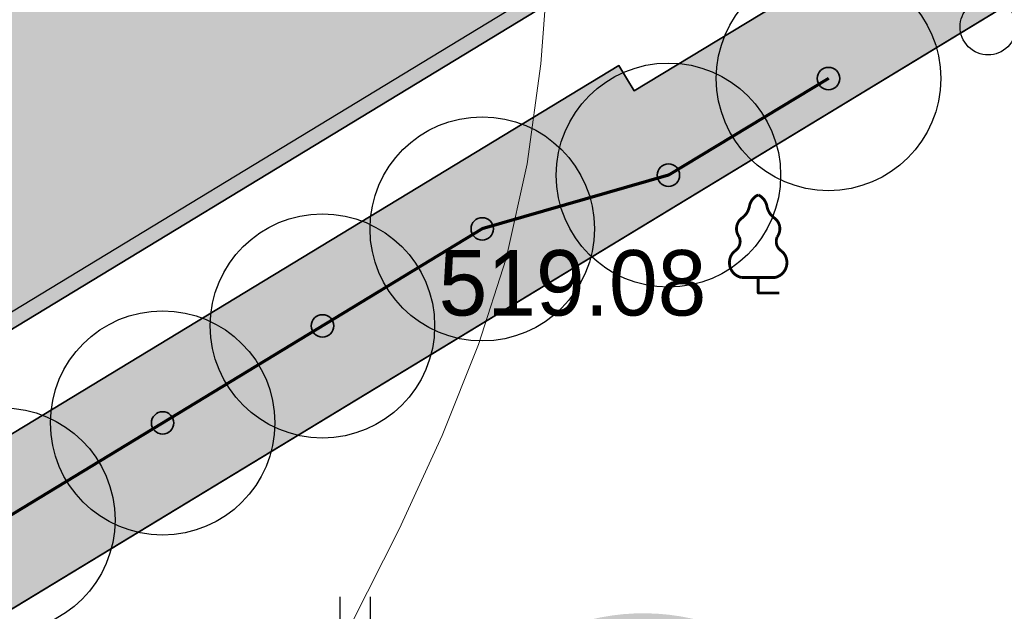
# Model space of a CAD drawing. Header units: millimetres. Extents: x -76021 to 1074922, y 19208 to 400534.
# Tile 39 of 108: x 164074 to 177236, y 199033 to 206950. Entities that reach past the tile are written whole.
import ezdxf

# ---------------------------------------------------------------- set-up
doc = ezdxf.new("R2010")
doc.units = ezdxf.units.MM
for name, color, linetype in [('(004) Точки рельефа', 7, 'Continuous'), ('(022) Возд. Линии', 7, 'Continuous'), ('(031) Горизонтали', 42, 'Continuous'), ('(036) Растительность', 7, 'Continuous'), ('(038) Деревья', 7, 'Continuous')]:
    doc.layers.add(name, color=color, linetype=linetype)
doc.layers.add('В3', color=5, linetype='производственный водопровод', lineweight=50)
doc.styles.add('D-431', font='txt')
doc.styles.get("Standard").update_dxf_attribs({"font": 'arial.ttf'})
doc.linetypes.add('производственный водопровод', pattern='A,5,-0.5,["В3",Standard,S=0.7,R=0,X=0,Y=-0.35],-2', length=7.5)

# ---------------------------------------------------------------- blocks, each defined once
blk = doc.blocks.new('A$C2cdd6916')
h = blk.add_hatch(color=1)
h.dxf.hatch_style = 1
h.paths.add_polyline_path([(16401.23765453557, -4652.59326917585), (12042.87668835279, -7301.11921551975), (10692.64777453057, -5079.209703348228), (11718.14447245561, -4456.027127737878), (9225.414170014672, -354.0403360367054), (9994.536693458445, 113.3465956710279), (7294.078865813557, 4557.165620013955), (6524.956342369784, 4089.778688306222), (4032.226039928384, 8191.765480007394), (3006.729342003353, 7568.582904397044), (1656.500428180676, 9790.492416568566), (26610.25341102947, 24954.60175641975), (28168.20985005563, 22390.86001160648), (31159.24188567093, 24208.47585713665), (35090.31256105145, 26597.34239697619), (27092.80284071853, 39757.8833536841), (26750.97060807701, 39550.15582848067), (23865.78187938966, 40254.20554253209), (20705.81327177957, 41025.30761030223), (19934.71120400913, 37865.33900269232), (16774.7425963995, 38636.44107046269), (16003.64052862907, 35476.47246285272), (12843.67192101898, 36247.57453062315), (12072.56985324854, 33087.60592301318), (8912.601245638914, 33858.7079907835), (8141.499177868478, 30698.73938317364), (4981.530570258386, 31469.84145094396), (4210.42850248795, 28309.87284333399), (1050.459894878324, 29080.97491110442), (279.3578271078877, 25921.00630349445), (-2880.610780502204, 26692.10837126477), (-3651.71284827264, 23532.13976365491), (-4355.762562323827, 20646.95103496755), (-16319.89070478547, 13376.48765284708), (-19205.07943347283, 14080.53736689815), (-22365.04804108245, 14851.6394346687), (-23136.15010885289, 11691.67082705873), (-26296.11871646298, 12462.77289482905), (-27067.22078423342, 9302.804287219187), (-30227.18939184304, 10073.90635498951), (-30998.29145961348, 6913.937747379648), (-34158.26006722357, 7685.039815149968), (-34929.36213499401, 4525.071207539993), (-38089.33074260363, 5296.17327531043), (-38860.43281037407, 2136.204667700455), (-42020.40141798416, 2907.306735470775), (-42791.5034857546, -252.6618721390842), (-45951.47209336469, 518.4401956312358), (-46722.57416113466, -2641.528411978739), (-47426.62387518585, -5526.717140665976), (-47768.45610782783, -5734.444665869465), (-39770.94638749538, -18894.98562257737), (-32848.84367649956, -14688.50323720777), (-34406.80011552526, -12124.76149239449), (-9453.047132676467, 3039.347847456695), (-8102.818218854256, 817.4383352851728), (-9128.314916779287, 194.2557596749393), (-6635.584614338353, -3907.731032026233), (-7404.707137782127, -4375.117963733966), (-4704.249310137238, -8818.93698807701), (-3935.126786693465, -8351.550056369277), (-1442.396484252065, -12453.53684807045), (-416.8997863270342, -11830.3542724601), (933.3291274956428, -14052.2637846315), (-3425.031838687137, -16700.7897309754), (-1867.075399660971, -19264.53147578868), (-17591.35810118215, -28819.99763514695), (-15929.53789955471, -31554.65549628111), (-15758.62178323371, -31450.79173367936), (-14927.71168242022, -32818.12066424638), (-15440.46003138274, -33129.71195205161), (-13674.77606715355, -36035.28592950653), (-13162.02771819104, -35723.69464170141), (-12331.11761737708, -37091.02357226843), (-12502.03373369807, -37194.88733487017), (-12294.30620849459, -37536.71956751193), (-10840.21353207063, -39929.54519600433), (952.998494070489, -32762.9455764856), (1160.726019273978, -33104.77780912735), (5091.79669465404, -30715.91126928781), (5507.251745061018, -31399.57573457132), (10207.44494388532, -28543.32226302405), (9791.989893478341, -27859.65779774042), (12013.89940564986, -26509.4288839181), (12844.80950646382, -27876.75781448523), (18826.87357769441, -24241.52612342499), (17995.96347688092, -22874.19719285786), (20217.87298905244, -21523.96827903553), (20633.32803945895, -22207.63274431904), (25333.52123828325, -19351.37927277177), (24918.06618787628, -18667.71480748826), (28849.1368632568, -16278.8482676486), (28641.40933805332, -15937.01603500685), (40434.62136419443, -8770.416415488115), (38772.80116256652, -6035.758554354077), (38601.885046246, -6139.622316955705), (37770.97494543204, -4772.293386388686), (38283.72329439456, -4460.70209858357), (36518.03933016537, -1555.128121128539), (36005.29098120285, -1866.719408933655), (35174.3808803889, -499.3904783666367), (35345.29699670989, -395.5267157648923), (35137.5694715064, -53.69448312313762), (33683.47679508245, 2339.131145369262), (17959.19409356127, -7216.335013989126)])
h = blk.add_hatch()
h.set_pattern_fill('ANSI32', color=1, scale=60, angle=31.28656990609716)
h.set_pattern_definition([(76.28656990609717, (-422045.4139063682, -371330.9128626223), (-555.2085801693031, 135.4831447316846), []), (76.28656990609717, (-421815.1832319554, -371191.004323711), (-555.2085801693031, 135.4831447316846), [])])
edge = h.paths.add_edge_path()
edge.add_line((12558.27843827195, 1671.303034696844), (13156.4848453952, 2034.826203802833))
edge.add_line((13156.48484539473, 2034.826203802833), (12076.30171433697, 3812.353813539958))
edge.add_arc((12013.98345677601, 3914.903483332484), 120, 121.28656990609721, 301.28656990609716, ccw=False)
edge.add_line((11951.66519921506, 4017.45315312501), (10456.02701775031, 6478.64522814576))
edge.add_line((10456.02701775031, 6478.64522814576), (9857.820610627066, 6115.122059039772))
edge.add_line((9857.820610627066, 6115.122059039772), (7572.817833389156, 9875.27661809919))
edge.add_line((7572.817833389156, 9875.27661809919), (28168.20985005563, 22390.86001160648))
edge.add_line((28168.20985005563, 22390.86001160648), (26610.25341102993, 24954.60175641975))
edge.add_line((26610.25341102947, 24954.60175641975), (1656.500428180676, 9790.492416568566))
edge.add_line((1656.500428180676, 9790.492416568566), (3006.729342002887, 7568.582904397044))
edge.add_line((3006.729342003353, 7568.582904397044), (4032.22603992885, 8191.765480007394))
edge.add_line((4032.226039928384, 8191.765480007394), (6524.956342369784, 4089.778688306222))
edge.add_line((6524.956342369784, 4089.778688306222), (7294.078865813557, 4557.165620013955))
edge.add_line((7294.078865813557, 4557.165620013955), (9994.536693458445, 113.3465956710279))
edge.add_line((9994.536693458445, 113.3465956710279), (9225.414170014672, -354.0403360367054))
edge.add_line((9225.414170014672, -354.0403360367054), (11718.14447245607, -4456.027127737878))
edge.add_line((11718.14447245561, -4456.027127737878), (10692.64777453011, -5079.209703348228))
edge.add_line((10692.64777453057, -5079.209703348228), (12042.87668835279, -7301.11921551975))
edge.add_line((12042.87668835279, -7301.11921551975), (16401.2376545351, -4652.59326917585))
edge.add_line((16401.23765453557, -4652.59326917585), (12558.27843827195, 1671.303034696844))
edge = h.paths.add_edge_path()
edge.add_line((-3935.126786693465, -8351.550056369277), (-4704.249310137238, -8818.93698807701))
edge.add_line((-4704.249310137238, -8818.93698807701), (-7404.707137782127, -4375.117963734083))
edge.add_line((-7404.707137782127, -4375.117963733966), (-6635.584614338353, -3907.731032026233))
edge.add_line((-6635.584614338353, -3907.731032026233), (-9128.314916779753, 194.2557596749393))
edge.add_line((-9128.314916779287, 194.2557596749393), (-8102.81821885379, 817.4383352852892))
edge.add_line((-8102.818218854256, 817.4383352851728), (-9453.047132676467, 3039.347847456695))
edge.add_line((-9453.047132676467, 3039.347847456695), (-34406.80011552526, -12124.76149239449))
edge.add_line((-34406.80011552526, -12124.76149239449), (-32848.84367649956, -14688.50323720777))
edge.add_line((-32848.84367649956, -14688.50323720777), (-12253.45165983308, -2172.919843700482))
edge.add_line((-12253.45165983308, -2172.919843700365), (-9968.44888259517, -5933.074402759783))
edge.add_line((-9968.44888259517, -5933.074402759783), (-10566.65528971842, -6296.597571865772))
edge.add_line((-10566.65528971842, -6296.597571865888), (-9071.017108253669, -8757.789646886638))
edge.add_arc((-9008.698850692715, -8860.339316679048), 120, -58.71343009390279, 121.28656990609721, ccw=False)
edge.add_line((-8946.380593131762, -8962.888986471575), (-7866.197462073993, -10740.4165962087))
edge.add_line((-7866.197462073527, -10740.41659620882), (-7267.991054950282, -10376.89342710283))
edge.add_line((-7267.991054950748, -10376.89342710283), (-3425.031838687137, -16700.78973097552))
edge.add_line((-3425.031838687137, -16700.7897309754), (933.3291274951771, -14052.2637846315))
edge.add_line((933.3291274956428, -14052.2637846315), (-416.8997863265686, -11830.35427245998))
edge.add_line((-416.8997863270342, -11830.3542724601), (-1442.396484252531, -12453.53684807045))
edge.add_line((-1442.396484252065, -12453.53684807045), (-3935.126786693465, -8351.550056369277))
h.paths.add_polyline_path([(41974.21412434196, 4100.856020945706), (35137.5694715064, -53.69448312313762), (35345.29699670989, -395.5267157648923), (35174.3808803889, -499.3904783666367), (36005.29098120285, -1866.719408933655), (36518.03933016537, -1555.128121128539), (38283.72329439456, -4460.70209858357), (37770.97494543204, -4772.293386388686), (38601.885046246, -6139.622316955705), (38772.80116256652, -6035.758554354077), (38980.52868777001, -6377.590786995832), (45817.17334060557, -2223.040282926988)])
h.paths.add_polyline_path([(-15440.46003138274, -33129.71195205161), (-14927.71168242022, -32818.12066424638), (-15758.62178323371, -31450.79173367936), (-15929.53789955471, -31554.65549628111), (-16137.2654247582, -31212.82326363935), (-22973.91007759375, -35367.37376770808), (-19130.95086132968, -41691.27007158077), (-12294.30620849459, -37536.71956751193), (-12502.03373369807, -37194.88733487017), (-12331.11761737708, -37091.02357226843), (-13162.02771819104, -35723.69464170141), (-13674.77606715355, -36035.28592950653)])
h.paths.add_polyline_path([(22981.42408176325, -31078.1707762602), (16999.36001053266, -34713.40246732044), (12844.80950646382, -27876.75781448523), (18826.87357769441, -24241.52612342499)])
h.paths.add_polyline_path([(31886.28822388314, 23012.0630428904), (28895.25618826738, 21194.44719736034), (28168.20985005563, 22390.86001160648), (31159.24188567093, 24208.47585713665)])
h.paths.add_polyline_path([(-35112.82937390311, -17702.53189698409), (-32121.79733828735, -15884.91605145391), (-32848.84367649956, -14688.50323720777), (-35839.87571211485, -16506.11908273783)])
for points in [[(-15440.46003138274, -33129.71195205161), (-13674.77606715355, -36035.28592950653), (-13162.02771819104, -35723.69464170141), (-12331.11761737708, -37091.02357226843), (-12502.03373369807, -37194.88733487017), (-10840.21353207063, -39929.54519600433), (952.998494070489, -32762.9455764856)], [(-15440.46003138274, -33129.71195205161), (-13674.77606715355, -36035.28592950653), (-13162.02771819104, -35723.69464170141), (-12331.11761737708, -37091.02357226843), (-12502.03373369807, -37194.88733487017), (-12294.30620849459, -37536.71956751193), (-10840.21353207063, -39929.54519600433), (952.998494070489, -32762.9455764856)]]:
    blk.add_lwpolyline(points)
at = {"color": 2, "lineweight": 30}
blk.add_lwpolyline([(-15165.68015246, -33196.76430577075), (-13607.7237134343, -35760.50605058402), (-13094.97536447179, -35448.91476277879), (-12056.33773845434, -37158.07592598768), (-12227.25385477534, -37261.93968858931), (-10773.16117835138, -39654.76531708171), (1020.050847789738, -32488.16569756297)], dxfattribs=at)
blk = doc.blocks.new('d')
at = {"layer": '(038) Деревья'}
blk.add_ellipse((0, 0), major_axis=(0.2651650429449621, 0.2651650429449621), ratio=0.9999999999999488, start_param=5.497787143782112, end_param=11.7809724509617, dxfattribs=at)
blk = doc.blocks.new('I04010')
for p, q in [((-0.4122729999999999, 0.0071460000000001), (-0.4122729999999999, 1.207145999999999)), ((0.3877269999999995, 1.207145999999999), (0.3877269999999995, 0.0071460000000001))]:
    blk.add_line(p, q)
blk = doc.blocks.new('karagach-flat-78')
at = {"layer": '(038) Деревья', "const_width": 0.03750000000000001}
for points in [[(0, 1.3125, 0.2460341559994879), (-0.1171049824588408, 1.159285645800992, 0.4890786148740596)], [(0, 1.3125, -0.2460341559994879), (0.1171049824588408, 1.159285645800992, -0.4890786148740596)], [(-0.207997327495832, 1.009319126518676, 0.1815668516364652), (-0.1171049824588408, 1.159285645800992, 0.3030035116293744)], [(0.207997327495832, 1.009319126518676, -0.1815668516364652), (0.1171049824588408, 1.159285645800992, -0.3030035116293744)], [(-0.207997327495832, 1.009319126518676, 0.4308529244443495), (-0.2554195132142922, 0.7527973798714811, 0.5482763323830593)], [(0.207997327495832, 1.009319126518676, -0.4308529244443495), (0.2554195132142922, 0.7527973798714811, -0.5482763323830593)], [(-0.314697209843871, 0.5594194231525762, 0.3836029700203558), (-0.2554195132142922, 0.7527973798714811, 0.3529123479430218)], [(0.314697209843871, 0.5594194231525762, -0.3836029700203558), (0.2554195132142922, 0.7527973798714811, -0.3529123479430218)], [(-0.314697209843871, 0.5594194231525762, 0.6269492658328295), (-0.218374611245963, 0.2061839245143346, 0.7024651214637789)], [(0.314697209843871, 0.5594194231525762, -0.6269492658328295), (0.218374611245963, 0.2061839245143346, -0.7024651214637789)]]:
    blk.add_lwpolyline(points, format="xyb", dxfattribs=at)
for points in [[(0, 0.2061839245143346), (-0.218374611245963, 0.2061839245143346)], [(0, 0), (0, 0.2061839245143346)], [(0, 0.2061839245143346), (0.218374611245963, 0.2061839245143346)], [(0, 0), (0.28125, 0)]]:
    blk.add_lwpolyline(points, dxfattribs=at)
at = {"layer": '(038) Деревья'}
blk.add_lwpolyline([(0, 0), (0, 0.2061839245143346)], dxfattribs=at)
blk = doc.blocks.new('A$C05d28b1e')
at = {"layer": '(004) Точки рельефа', "color": 7, "linetype": 'ByBlock', "lineweight": -2}
blk.add_point((-100802, -1433), dxfattribs=at)
at = {"layer": '(031) Горизонтали', "color": 42, "linetype": 'Continuous', "lineweight": 0, "ltscale": 600}
blk.add_lwpolyline([(-110598.4960594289, -12264.05209252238), (-110160.9887640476, -11924.7977528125), (-109839.4796234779, -11572.70215383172), (-109393.9494671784, -10994.22368234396), (-108850.8772660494, -10221.90069711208), (-108236.7419909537, -9288.27155688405), (-107578.0226127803, -8225.874620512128), (-106901.1981024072, -7067.248246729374), (-106232.7474307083, -5844.930794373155), (-105599.1495685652, -4591.460622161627), (-105026.8834868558, -3339.376088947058), (-104542.4281564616, -2121.215553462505), (-104172.2625482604, -969.5173745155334), (-103891.5941644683, 297.2602971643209), (-103708.0371962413, 1631.963846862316), (-103605.4223208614, 2991.29798412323)], dxfattribs=at)
at = {"layer": '(022) Возд. Линии', "xscale": 1000, "yscale": 1000, "zscale": 1000}
blk.add_blockref('karagach-flat-78', (-100802, -1433), dxfattribs=at)
at = {"layer": '(036) Растительность', "linetype": 'Continuous', "xscale": 500, "yscale": 500, "zscale": 500}
blk.add_blockref('I04010', (-106184.4429587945, -6103.171876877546), dxfattribs=at)
at = {"layer": '(038) Деревья', "linetype": 'Continuous', "xscale": 1000, "yscale": 1000, "zscale": 1000}
blk.add_blockref('d', (-97728.40505796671, 2127.606172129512), dxfattribs=at)
at = {"layer": '(004) Точки рельефа', "linetype": 'ByBlock', "insert": (-105073.7988099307, -1303.136206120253), "char_height": 875, "attachment_point": 4, "style": 'D-431'}
blk.add_mtext('519.08', dxfattribs=at)
blk = doc.blocks.new('фонтан разбрызгиватель')
h = blk.add_hatch(color=256)
h.dxf.hatch_style = 1
h.set_gradient(color1=(0, 0, 255), color2=(0, 0, 255), tint=1)
h.paths.add_polyline_path([(150, 3.552713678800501e-15, 1), (-150, 0, 1)])
at = {"lineweight": 35}
blk.add_circle((0, 0), 150, dxfattribs=at)

msp = doc.modelspace()

# ---------------------------------------------------------------- block references
at = {"color": 5, "lineweight": 50}
msp.add_blockref('A$C05d28b1e', (274748.0189126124, 204725.4916361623), dxfattribs=at)

# ---------------------------------------------------------------- next in the draw order: hatches: boundary and pattern name
at = {"true_color": 0xbdffbd, "transparency": 33554687}
h = msp.add_hatch(color=254, dxfattribs=at)
h.dxf.hatch_style = 1
h.paths.add_polyline_path([(214820.8800540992, 216948.7253162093), (217126.1156239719, 218322.0207615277), (215603.6625730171, 220877.6346598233), (209171.3314113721, 217045.7091063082), (215496.6642266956, 206427.9048698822), (221928.9953883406, 210259.8304233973), (220406.5423373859, 212815.4443216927), (218101.3067675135, 211442.1488763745)], flags=16)
h.paths.add_polyline_path([(224023.6489053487, 225893.6638374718), (217321.8775845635, 221901.2249949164), (218844.3306355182, 219345.6110966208), (221149.5662053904, 220718.9065419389), (224429.9929188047, 215212.3301021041), (222124.7573489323, 213839.0346567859), (223647.210399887, 211283.4207584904), (230348.9817206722, 215275.8596010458)], flags=16)
h.paths.add_polyline_path([(198145.9180665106, 256389.507595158), (196714.6222119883, 258810.6963092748), (195945.5755586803, 258343.3554829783), (195452.2226863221, 259155.207035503), (180753.4366827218, 250222.9234517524), (181792.0743087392, 248513.7622885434), (184954.0224606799, 250435.2418966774), (185778.5186348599, 249078.4675946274)], flags=17)
h.paths.add_polyline_path([(112361.9479704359, 220188.4503307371), (111031.9257359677, 219380.2110810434), (111784.9358170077, 218141.0728544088), (110930.4036978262, 217621.7834914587), (111501.6587876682, 216681.7376184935), (112356.2343066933, 217201.0533550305), (113109.2443877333, 215961.9151283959), (114308.0171651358, 216690.3955891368)], flags=17)
h.paths.add_polyline_path([(105307.4471395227, 232868.8987692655), (103501.6980646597, 231771.5657776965), (104254.7081456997, 230532.427551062), (103400.2809094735, 230013.2019242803), (108385.7459097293, 221809.2211079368), (109240.2780289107, 222328.510470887), (109993.2881099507, 221089.3722442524), (111388.9133730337, 221937.4777016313)], flags=17)
h.paths.add_polyline_path([(156979.3206527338, 232925.0673546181), (156752.8632677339, 233297.7210673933), (159914.8114196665, 235219.2006755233), (158876.1737936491, 236928.3618387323), (144177.3877900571, 227996.0782549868), (144670.7406624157, 227184.2267024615), (143901.6940091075, 226716.8858761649), (144568.74273966, 225588.5022138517)], flags=17)
h.paths.add_polyline_path([(142502.740888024, 224367.1765615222), (141850.5488729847, 225470.4285141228), (141081.5022196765, 225003.087687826), (140588.1493473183, 225814.9392403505), (140331.7751728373, 225659.143596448), (141058.82151105, 224462.7307822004), (136016.7960795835, 221398.7497854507), (135886.9663763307, 221612.3949308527), (132969.5134724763, 219839.4922793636), (133454.8570661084, 219018.4821243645)], flags=17)
edge = h.paths.add_edge_path(flags=17)
edge.add_line((209900.1426716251, 266779.7772694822), (204300.5454405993, 276526.4190539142))
edge.add_line((204300.5454405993, 276526.4190539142), (202947.913577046, 275704.4401920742))
edge.add_line((202947.913577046, 275704.4401920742), (208270.9314103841, 266944.9892306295))
edge.add_line((208270.9314103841, 266944.9892306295), (204339.8607350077, 264556.1226907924))
edge.add_line((204339.8607350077, 264556.1226907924), (205066.9070732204, 263359.7098765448))
edge.add_line((205066.9070732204, 263359.7098765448), (200024.8816417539, 260295.7288797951))
edge.add_line((200024.8816417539, 260295.7288797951), (199297.8353035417, 261492.1416940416))
edge.add_line((199297.8353035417, 261492.1416940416), (199041.4611290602, 261336.3460501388))
edge.add_line((199041.4611290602, 261336.3460501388), (199534.8140014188, 260524.4944976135))
edge.add_line((199534.8140014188, 260524.4944976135), (198765.7673481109, 260057.1536713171))
edge.add_line((198765.7673481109, 260057.1536713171), (200211.9199181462, 257610.8332474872))
edge.add_line((200211.9199181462, 257610.8332474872), (208825.5364367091, 262702.8087484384))
edge.add_arc((207298.8793712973, 265285.3110629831), 2999.999999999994, 300.5896344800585, 389.8780372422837)
edge = h.paths.add_edge_path(flags=17)
edge.add_line((103051.5675112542, 200547.2891192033), (115708.5556294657, 208238.79553633))
edge.add_arc((114150.5991936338, 210802.5372830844), 3000.000000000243, 301.2865698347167, 389.0884551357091)
edge.add_line((116772.209793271, 212261.0152101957), (115281.051762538, 214941.3682182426))
edge.add_line((115281.051762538, 214941.3682182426), (114147.8820137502, 214252.7539651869))
edge.add_line((114147.8820137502, 214252.7539651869), (114900.8920947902, 213013.6157385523))
edge.add_line((114900.8920947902, 213013.6157385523), (114046.3165757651, 212494.3000020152))
edge.add_line((114046.3165757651, 212494.3000020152), (114409.7896270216, 211896.176067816))
edge.add_line((114409.7896270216, 211896.176067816), (101761.8205277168, 204210.1503833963))
edge.add_line((101761.8205277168, 204210.1503833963), (101398.4063783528, 204808.1773898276))
edge.add_line((101398.4063783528, 204808.1773898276), (100543.8077135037, 204288.847587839))
edge.add_line((100543.8077135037, 204288.847587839), (99790.79763168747, 205527.985815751))
edge.add_line((99790.79763168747, 205527.985815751), (97397.99005966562, 204073.9041161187))
edge.add_line((97397.99005966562, 204073.9041161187), (98929.8693286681, 201553.0744301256))
edge.add_arc((101493.6110754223, 203111.0308659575), 3000.000000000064, 211.2865698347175, 301.2865698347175)
h.paths.add_polyline_path([(97999.14992540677, 208476.2852043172), (98853.7485902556, 208995.6150063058), (98282.49350041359, 209935.660879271), (97427.85143572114, 209416.3047036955), (96674.8413539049, 210655.4429316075), (94282.07718811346, 209201.3876094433), (96359.35243577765, 205783.0652806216), (98752.16000567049, 207237.1469789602)], flags=17)
h.paths.add_polyline_path([(90752.37071206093, 222327.0793120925), (89897.62376441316, 221807.6594003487), (89144.61368259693, 223046.7976282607), (86751.95441519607, 221592.8060516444), (93243.43956422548, 210910.5487739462), (95636.20372788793, 212364.6040948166), (94883.19364762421, 213603.7423201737), (95737.83571231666, 214123.0984957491)], flags=17)
edge = h.paths.add_edge_path(flags=17)
edge.add_line((100492.1544576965, 234798.7562548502), (100855.6231213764, 234200.6395407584))
edge.add_line((100855.6231213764, 234200.6395407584), (101710.0503576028, 234719.8651675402))
edge.add_line((101710.0503576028, 234719.8651675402), (102463.0604386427, 233480.7269409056))
edge.add_line((102463.0604386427, 233480.7269409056), (104334.4125421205, 234617.9261401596))
edge.add_line((104334.4125421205, 234617.9261401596), (103714.5570330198, 235732.114941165))
edge.add_arc((101092.9464333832, 234273.6370140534), 2999.999999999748, 29.08845513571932, 121.286569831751)
edge.add_line((99534.98999768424, 236837.378760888), (85997.6410544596, 228610.8871751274))
edge.add_arc((87555.59749015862, 226047.1454282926), 2999.999999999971, 121.2865698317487, 211.2865698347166)
edge.add_line((84991.85574340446, 224489.1889924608), (85713.3167913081, 223301.9672161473))
edge.add_line((85713.3167913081, 223301.9672161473), (88105.97605657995, 224755.9587914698))
edge.add_line((88105.97605657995, 224755.9587914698), (87352.96597631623, 225995.0970168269))
edge.add_line((87352.96597631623, 225995.0970168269), (88207.712923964, 226514.5169285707))
edge.add_line((88207.712923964, 226514.5169285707), (87844.1853583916, 227112.7305704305))
edge.add_line((87844.1853583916, 227112.7305704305), (100492.1544576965, 234798.7562548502))
edge = h.paths.add_edge_path(flags=17)
edge.add_line((206429.5260647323, 217740.3337827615), (224718.2735818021, 228635.4691841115))
edge.add_line((224718.2735818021, 228635.4691841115), (228392.671244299, 222467.5668450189))
edge.add_line((228392.671244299, 222467.5668450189), (233629.6400466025, 225476.2868388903))
edge.add_line((233629.6400466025, 225476.2868388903), (230763.0187299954, 230465.9191189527))
edge.add_arc((228161.7554297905, 228971.4529122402), 2999.999999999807, 29.87803724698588, 120.0993965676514)
edge.add_line((226657.2505534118, 231566.9230193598), (203230.4818343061, 217987.2298150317))
edge.add_arc((204734.9867106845, 215391.759707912), 2999.999999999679, 120.0993965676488, 209.6273998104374)
edge.add_line((202127.2108544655, 213908.6868561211), (205080.5429171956, 208715.6661361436))
edge.add_line((205080.5429171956, 208715.6661361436), (210103.8834394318, 211572.4990714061))
edge.add_line((210103.8834394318, 211572.4990714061), (206429.5260647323, 217740.3337827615))
edge = h.paths.add_edge_path(flags=17)
edge.add_line((215489.0996818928, 196338.8022293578), (220126.3913766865, 198832.9888262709))
edge.add_arc((218705.3361244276, 201475.0717110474), 3000.000000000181, 298.2737704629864, 330.6005223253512)
edge.add_line((221318.9909833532, 200002.384276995), (224444.8141732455, 205549.945001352))
edge.add_arc((227058.4690321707, 204077.2575672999), 2999.999999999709, 120.9636571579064, 150.6005223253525, ccw=False)
edge.add_line((225514.9862276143, 206649.7390214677), (237068.7907628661, 213581.994489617))
edge.add_arc((235525.3079583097, 216154.4759437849), 2999.99999999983, 300.9636571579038, 389.8780372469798)
edge.add_line((238126.5712585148, 217648.9421504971), (236200.48088148, 221001.4891590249))
edge.add_line((236200.48088148, 221001.4891590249), (234625.9508510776, 223742.1113054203))
edge.add_line((234625.9508510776, 223742.1113054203), (229416.3894048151, 220749.137263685))
edge.add_line((229416.3894048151, 220749.137263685), (233090.787067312, 214581.2349245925))
edge.add_line((233090.787067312, 214581.2349245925), (214802.0395502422, 203686.0995232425))
edge.add_line((214802.0395502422, 203686.0995232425), (211127.6821755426, 209853.9342345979))
edge.add_line((211127.6821755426, 209853.9342345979), (206069.258151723, 206977.1488986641))
edge.add_line((206069.258151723, 206977.1488986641), (211460.2685734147, 197497.8122623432))
edge.add_arc((214068.0444296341, 198980.885114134), 2999.99999999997, 209.6273998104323, 298.2737704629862)
edge = h.paths.add_edge_path(flags=17)
edge.add_line((194192.9728349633, 196985.9511812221), (199241.3180521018, 187599.8654020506))
edge.add_line((199241.3180521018, 187599.8654020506), (206679.6983444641, 191600.6291342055))
edge.add_arc((205258.6430922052, 194242.7120189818), 3000.000000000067, 298.2737704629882, 389.6273998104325)
edge.add_line((207866.4189484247, 195725.7848707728), (202800.9094800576, 204632.7736779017))
edge.add_line((202800.9094800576, 204632.7736779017), (195139.3172180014, 200275.5358968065))
edge.add_arc((192052.2705328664, 199382.7002930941), 3213.566967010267, -6.30961949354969e-12, 16.13092597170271, ccw=False)
edge.add_arc((192052.2705328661, 199382.7002930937), 3213.566967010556, 311.77024430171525, 359.9999999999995, ccw=False)
edge = h.paths.add_edge_path(flags=17)
edge.add_line((190745.2686859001, 183030.2299659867), (197920.2766097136, 186889.3377759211))
edge.add_line((197920.2766097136, 186889.3377759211), (192871.9313925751, 196275.4235550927))
edge.add_arc((192052.2705328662, 199382.7002930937), 3213.566967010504, 223.1238736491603, 284.77729662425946, ccw=False)
edge.add_line((189706.7602736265, 197185.9767612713), (182063.1853497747, 192838.9856526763))
edge.add_line((182063.1853497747, 192838.9856526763), (186682.1305488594, 184251.2575985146))
edge.add_arc((189324.2134336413, 185672.3128507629), 2999.999999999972, 208.2737704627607, 298.2737704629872)
edge = h.paths.add_edge_path(flags=17)
edge.add_line((189911.5682307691, 201779.4494049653), (188415.0981299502, 204561.7465990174))
edge.add_line((188415.0981299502, 204561.7465990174), (188128.9854640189, 204387.8792151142))
edge.add_line((188128.9854640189, 204387.8792151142), (185951.4586267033, 207971.1735315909))
edge.add_line((185951.4586267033, 207971.1735315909), (179296.8900734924, 204113.7487009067))
edge.add_arc((180801.3949498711, 201518.2785937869), 2999.999999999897, 120.0993965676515, 208.273770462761)
edge.add_line((178159.3120650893, 200097.2233415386), (181352.4593855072, 194160.3958532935))
edge.add_line((181352.4593855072, 194160.3958532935), (188965.223847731, 198489.864689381))
edge.add_arc((192052.2705328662, 199382.7002930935), 3213.566967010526, 179.9999999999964, 196.1309259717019, ccw=False)
edge.add_arc((192052.2705328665, 199382.7002930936), 3213.566967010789, 131.7702443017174, 179.9999999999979, ccw=False)
edge = h.paths.add_edge_path(flags=17)
edge.add_line((202059.3730541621, 205936.6616060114), (198690.90197442, 211859.6461333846))
edge.add_arc((196083.1261182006, 210376.5732815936), 3000.000000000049, 29.62739981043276, 120.0993965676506)
edge.add_line((194578.6212418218, 212972.0433887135), (194085.6776655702, 212686.3009283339))
edge.add_line((194085.6776655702, 212686.3009283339), (196162.0429310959, 209269.4760573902))
edge.add_line((196162.0429310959, 209269.4760573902), (189698.7432330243, 205341.8029981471))
edge.add_line((189698.7432330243, 205341.8029981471), (191232.6096731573, 202489.9770310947))
edge.add_arc((192052.2705328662, 199382.7002930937), 3213.566967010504, 43.123873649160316, 104.77729662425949, ccw=False)
edge.add_line((194397.7807921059, 201579.4238249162), (202059.3730541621, 205936.6616060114))
edge = h.paths.add_edge_path(flags=17)
edge.add_line((164213.3013144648, 219576.7748846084), (163356.425273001, 220986.8328442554))
edge.add_line((163356.425273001, 220986.8328442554), (167159.3088611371, 223297.8015621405))
edge.add_line((167159.3088611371, 223297.8015621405), (163861.6343985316, 228724.3882553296))
edge.add_line((163861.6343985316, 228724.3882553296), (160699.6862465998, 226802.9086471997))
edge.add_line((160699.6862465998, 226802.9086471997), (159056.7495894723, 229506.492127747))
edge.add_line((159056.7495894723, 229506.492127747), (146556.0182203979, 222116.6323936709))
edge.add_arc((148266.2624116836, 219651.8677383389), 3000.000000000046, 124.7559020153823, 210.589634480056)
edge.add_line((145683.7600971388, 218125.2106729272), (151374.6735680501, 208498.4270661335))
edge.add_line((151374.6735680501, 208498.4270661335), (153745.9948775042, 209939.4518146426))
edge.add_line((153745.9948775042, 209939.4518146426), (152291.9022010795, 212332.2774431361))
edge.add_line((152291.9022010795, 212332.2774431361), (164213.3013144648, 219576.7748846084))
h.paths.add_polyline_path([(183974.4349599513, 211224.52386795), (183689.6048947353, 211693.2344878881), (183143.5248591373, 212591.8527985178), (182972.6087428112, 212487.9890359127), (183388.0637932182, 211804.3245706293), (176636.8771985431, 207701.7059478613), (176221.4221481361, 208385.3704131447), (172290.3514727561, 205996.5038733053), (172082.6239475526, 206338.3361059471), (160289.4119214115, 199171.7364864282), (158835.3192449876, 201564.5621149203), (156421.9761094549, 200098.0011849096), (158829.7007375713, 195944.3574203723)], flags=17)
edge = h.paths.add_edge_path(flags=17)
edge.add_line((138322.9200418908, 217249.6019040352), (127699.7112266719, 210969.6474955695))
edge.add_arc((129226.3682920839, 208387.1451810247), 3000.00000000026, 120.5896344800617, 209.0884551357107)
edge.add_line((126604.7576924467, 206928.6672539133), (137798.0282308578, 186808.7901254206))
edge.add_arc((140419.6388304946, 188267.268052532), 2999.999999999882, 209.0884551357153, 301.2865699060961)
edge.add_line((141977.5952695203, 185703.5263077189), (155410.6444996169, 193866.6361787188))
edge.add_line((155410.6444996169, 193866.6361787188), (153002.9198715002, 198020.2799432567))
edge.add_line((153002.9198715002, 198020.2799432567), (151998.6745921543, 197410.0116108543))
edge.add_line((151998.6745921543, 197410.0116108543), (146909.3502246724, 205784.9013105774))
edge.add_line((146909.3502246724, 205784.9013105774), (147956.0983411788, 206420.9981293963))
edge.add_line((147956.0983411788, 206420.9981293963), (142240.4236777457, 216089.667919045))
edge.add_arc((139657.9213632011, 214563.0108536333), 2999.99999999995, 30.58963448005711, 116.4233669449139)
edge = h.paths.add_edge_path(flags=17)
edge.add_line((196998.758207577, 251064.703188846), (187855.9475715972, 245659.8923677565))
edge.add_line((187855.9475715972, 245659.8923677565), (188900.8454395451, 243940.4294764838))
edge.add_line((188900.8454395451, 243940.4294764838), (185738.8972876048, 242018.9498683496))
edge.add_line((185738.8972876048, 242018.9498683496), (189036.5717502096, 236592.3631751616))
edge.add_line((189036.5717502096, 236592.3631751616), (192839.4553383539, 238903.3318930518))
edge.add_line((192839.4553383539, 238903.3318930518), (193696.3313798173, 237493.2739334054))
edge.add_line((193696.3313798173, 237493.2739334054), (204596.1777995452, 244108.0986252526))
edge.add_line((204596.1777995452, 244108.0986252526), (201107.9187848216, 250008.8586474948))
edge.add_arc((198525.4164702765, 248482.201582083), 3000.000000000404, 30.5896344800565, 120.5896610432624)
edge = h.paths.add_edge_path(flags=17)
edge.add_arc((212280.8176183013, 256613.7646137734), 2999.9999999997, 29.87803724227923, 120.5896344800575)
edge.add_line((210754.1605528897, 259196.2669283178), (205607.1004533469, 256153.5607813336))
edge.add_arc((207133.7575187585, 253571.058466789), 2999.99999999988, 120.589634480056, 210.5896344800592)
edge.add_line((204551.255204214, 252044.4014013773), (208039.514218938, 246143.6413791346))
edge.add_line((208039.514218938, 246143.6413791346), (209464.3959163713, 243798.8847494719))
edge.add_line((209464.3959163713, 243798.8847494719), (213908.4678224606, 246499.4962504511))
edge.add_line((213908.4678224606, 246499.4962504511), (215414.1784507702, 244021.7291597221))
edge.add_line((215414.1784507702, 244021.7291597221), (221098.7118912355, 247287.5819956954))
edge.add_line((221098.7118912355, 247287.5819956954), (214882.0809186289, 258108.2308202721))
edge = h.paths.add_edge_path(flags=17)
edge.add_line((225781.4275314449, 239136.8614991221), (223091.3334999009, 243819.2309285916))
edge.add_line((223091.3334999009, 243819.2309285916), (217492.0815616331, 240602.3736414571))
edge.add_line((217492.0815616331, 240602.3736414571), (218997.7921899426, 238124.606550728))
edge.add_line((218997.7921899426, 238124.606550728), (214553.9731655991, 235424.148723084))
edge.add_line((214553.9731655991, 235424.148723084), (217362.4902366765, 230802.5095836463))
edge.add_line((217362.4902366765, 230802.5095836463), (224684.6691074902, 235046.9251854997))
edge.add_arc((223180.1642311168, 237642.395292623), 3000.000000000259, 300.0993965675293, 389.8780372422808)
h.paths.add_polyline_path([(213901.1204328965, 228796.0723935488), (212589.7435156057, 230954.0478425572), (201822.0281873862, 224410.6307986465), (202029.7557125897, 224068.7985660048), (198098.6850372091, 221679.9320261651), (198514.1400876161, 220996.2675608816), (191762.9534929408, 216893.6489381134), (191347.4984425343, 217577.3134033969), (191176.5823262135, 217473.4496407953), (192007.9564239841, 216105.3571661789)], flags=17)
h.paths.add_polyline_path([(220749.6149157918, 219078.2306395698), (222796.7955859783, 215641.8006164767), (218501.2580571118, 213082.8247787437), (216454.0773869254, 216519.2548018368)], flags=16)
edge = h.paths.add_edge_path(flags=17)
edge.add_line((126035.6612326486, 228965.7470213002), (124411.9581276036, 227979.0412765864))
edge.add_line((124411.9581276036, 227979.0412765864), (123678.8894279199, 229185.3643676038))
edge.add_line((123678.8894279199, 229185.3643676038), (116457.6880194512, 225168.0008190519))
edge.add_line((116457.6880194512, 225168.0008190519), (121741.4954621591, 215670.3695277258))
edge.add_arc((124363.1060617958, 217128.8474548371), 2999.999999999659, 209.0884551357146, 300.5896344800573)
edge.add_line((125889.7631272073, 214546.3451402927), (132421.8561402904, 218407.8192981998))
edge.add_line((132421.8561402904, 218407.8192981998), (131358.6790659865, 220206.2960598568))
edge.add_line((131358.6790659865, 220206.2960598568), (126035.6612326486, 228965.7470213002))
edge = h.paths.add_edge_path(flags=17)
edge.add_line((181938.3257366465, 178293.3791251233), (154215.0541750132, 163382.3023797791))
edge.add_arc((152793.9989227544, 166024.3852645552), 2999.999999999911, 209.0884551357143, 298.2737704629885, ccw=False)
edge.add_line((150172.3883231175, 164565.9073374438), (147155.1258125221, 169989.4295125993))
edge.add_line((147155.1258125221, 169989.4295125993), (155925.2097841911, 174868.4813036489))
edge.add_line((155925.2097841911, 174868.4813036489), (159609.9109477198, 168683.2833438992))
edge.add_line((159609.9109477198, 168683.2833438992), (174558.3815481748, 177588.51925921))
edge.add_line((174558.3815481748, 177588.51925921), (170873.947718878, 183773.2684674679))
edge.add_line((170873.947718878, 183773.2684674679), (179811.7554582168, 188580.505479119))
edge.add_line((179811.7554582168, 188580.505479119), (183159.3533691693, 182356.5172621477))
edge.add_arc((180517.2704843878, 180935.4620098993), 2999.999999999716, -61.72622953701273, 28.27377046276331, ccw=False)
edge = h.paths.add_edge_path(flags=17)
edge.add_line((143726.8553784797, 182085.8729428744), (170853.2707813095, 198570.284303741))
edge.add_arc((172411.2272203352, 196006.542558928), 2999.999999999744, 28.273794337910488, 121.2865699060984, ccw=False)
edge.add_line((175053.309512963, 197427.598912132), (178864.3852900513, 190341.8940689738))
edge.add_line((178864.3852900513, 190341.8940689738), (169849.3746297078, 185493.1331456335))
edge.add_line((169849.3746297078, 185493.1331456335), (166164.9408004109, 191677.8823538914))
edge.add_line((166164.9408004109, 191677.8823538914), (151216.4701999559, 182772.6464385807))
edge.add_line((151216.4701999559, 182772.6464385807), (154901.1713634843, 176587.448478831))
edge.add_line((154901.1713634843, 176587.448478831), (146182.8071944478, 171737.1699123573))
edge.add_line((146182.8071944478, 171737.1699123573), (142663.2012178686, 178063.65327095))
edge.add_arc((145284.811817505, 179522.1311980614), 2999.999999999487, 121.28656990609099, 209.0884551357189, ccw=False)
h.paths.add_polyline_path([(165470.3161239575, 188936.0770072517), (160573.4033410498, 186018.8445522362), (162108.7888436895, 183441.5220349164), (164428.3791092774, 184823.3689872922), (167703.8681815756, 179325.0809503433), (165384.2779159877, 177943.2339979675), (166919.6634186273, 175365.9114806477), (171816.576201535, 178283.1439356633)], flags=16)
h.paths.add_polyline_path([(163666.0629044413, 176919.6436628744), (161346.4726388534, 175537.7967104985), (158070.9835665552, 181036.0847474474), (160390.5738321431, 182417.9316998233), (158855.1883295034, 184995.254217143), (153958.2755465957, 182078.0217621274), (160304.5356241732, 171425.0886905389), (165201.448407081, 174342.3211455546)], flags=16)
h.paths.add_polyline_path([(164011.6043034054, 183178.2857793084), (159716.066774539, 180619.3099415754), (161763.2474447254, 177182.8799184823), (166058.7849735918, 179741.8557562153)], flags=16)
edge = h.paths.add_edge_path()
edge.add_arc((140227.1149719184, 162323.7074873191), 3000.000000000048, 15.94914245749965, 119.0884551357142)
edge.add_line((138768.637044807, 164945.3180869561), (136829.4704326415, 163866.5035211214))
edge.add_line((136829.4704326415, 163866.5035211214), (119327.7353073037, 195325.8307167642))
edge.add_line((119327.7353073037, 195325.8307167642), (121949.345906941, 196784.308643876))
edge.add_arc((120490.8679798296, 199405.9192435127), 2999.999999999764, 299.0884551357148, 389.0884551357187)
edge.add_line((123112.4785794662, 200864.3971706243), (121394.1241307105, 203953.1351988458))
edge.add_arc((118772.5135310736, 202494.6572717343), 2999.999999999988, 29.08845513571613, 121.2865698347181)
edge.add_line((117214.5570952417, 205058.3990184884), (105296.4736441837, 197815.9164872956))
edge.add_arc((101661.2419605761, 203797.9805630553), 6999.999999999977, 219.1121955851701, 301.28656983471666, ccw=False)
edge.add_line((96229.85692333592, 199382.0937237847), (151545.0957390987, 115300.0917611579))
edge.add_line((151545.0957390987, 115300.0917611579), (188931.7371165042, 63929.74618648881))
edge.add_line((188931.7371165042, 63929.74618648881), (189915.2989301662, 64787.52197525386))
edge.add_line((189915.2989301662, 64787.52197525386), (169182.6885089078, 93274.73887317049))
edge.add_line((169182.6885089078, 93274.73887317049), (148747.3285322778, 143403.5520653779))
edge.add_line((148747.3285322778, 143403.5520653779), (143111.6329168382, 163148.0594906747))
edge = h.paths.add_edge_path(flags=17)
edge.add_line((175632.1568957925, 273670.0737452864), (178792.1255034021, 272898.9716775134))
edge.add_line((178792.1255034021, 272898.9716775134), (179563.227571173, 276058.9402851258))
edge.add_line((179563.227571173, 276058.9402851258), (182723.1961787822, 275287.8382173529))
edge.add_line((182723.1961787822, 275287.8382173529), (183494.2982465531, 278447.8068249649))
edge.add_line((183494.2982465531, 278447.8068249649), (186654.2668541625, 277676.704757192))
edge.add_line((186654.2668541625, 277676.704757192), (187425.3689219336, 280836.6733648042))
edge.add_line((187425.3689219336, 280836.6733648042), (190585.3375295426, 280065.5712970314))
edge.add_line((190585.3375295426, 280065.5712970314), (191356.4395973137, 283225.5399046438))
edge.add_line((191356.4395973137, 283225.5399046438), (198084.5022487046, 281583.7441570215))
edge.add_line((198084.5022487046, 281583.7441570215), (199027.0565388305, 282156.5235831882))
edge.add_line((199027.0565388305, 282156.5235831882), (200507.1151559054, 279720.9689256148))
edge.add_line((200507.1151559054, 279720.9689256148), (201958.5073806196, 280602.9633256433))
edge.add_line((201958.5073806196, 280602.9633256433), (196948.466709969, 289323.4247673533))
edge.add_arc((194347.2034096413, 287828.9585608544), 2999.999999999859, 29.87803724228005, 120.0548210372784)
edge.add_line((192844.7182375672, 290425.5983717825), (161940.6008860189, 272543.650370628))
edge.add_arc((163443.0860580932, 269947.0105596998), 3000.000000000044, 120.0548210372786, 211.2865699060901)
edge.add_line((160879.3443132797, 268389.0541206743), (163966.9089127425, 263308.2199874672))
edge.add_line((163966.9089127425, 263308.2199874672), (164992.405610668, 263931.4025630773))
edge.add_line((164992.405610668, 263931.4025630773), (166082.9751179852, 262136.7833417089))
edge.add_line((166082.9751179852, 262136.7833417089), (166128.2197974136, 262164.2780142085))
edge.add_line((166128.2197974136, 262164.2780142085), (167770.0155450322, 268892.3406656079))
edge.add_line((167770.0155450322, 268892.3406656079), (170929.9841526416, 268121.238597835))
edge.add_line((170929.9841526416, 268121.238597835), (171701.0862204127, 271281.2072054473))
edge.add_line((171701.0862204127, 271281.2072054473), (174861.0548280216, 270510.1051376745))
edge.add_line((174861.0548280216, 270510.1051376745), (175632.1568957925, 273670.0737452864))
edge = h.paths.add_edge_path(flags=17)
edge.add_line((123057.3584845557, 235990.6098385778), (124699.1542321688, 242718.6724899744))
edge.add_line((124699.1542321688, 242718.6724899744), (127859.1228397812, 241947.5704222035))
edge.add_line((127859.1228397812, 241947.5704222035), (128630.2249075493, 245107.539029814))
edge.add_line((128630.2249075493, 245107.539029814), (131790.1935151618, 244336.4369620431))
edge.add_line((131790.1935151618, 244336.4369620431), (132561.2955829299, 247496.4055696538))
edge.add_line((132561.2955829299, 247496.4055696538), (135721.2641905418, 246725.3035018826))
edge.add_line((135721.2641905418, 246725.3035018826), (136492.3662583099, 249885.2721094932))
edge.add_line((136492.3662583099, 249885.2721094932), (139652.3348659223, 249114.1700417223))
edge.add_line((139652.3348659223, 249114.1700417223), (140423.4369336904, 252274.1386493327))
edge.add_line((140423.4369336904, 252274.1386493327), (143583.4055413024, 251503.0365815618))
edge.add_line((143583.4055413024, 251503.0365815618), (144354.5076090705, 254663.0051891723))
edge.add_line((144354.5076090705, 254663.0051891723), (147514.4762166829, 253891.9031214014))
edge.add_line((147514.4762166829, 253891.9031214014), (148285.578284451, 257051.8717290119))
edge.add_line((148285.578284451, 257051.8717290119), (155013.640935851, 255410.0759813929))
edge.add_line((155013.640935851, 255410.0759813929), (155058.8856152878, 255437.5706538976))
edge.add_line((155058.8856152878, 255437.5706538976), (153968.3161079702, 257232.189875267))
edge.add_line((153968.3161079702, 257232.189875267), (154993.8128058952, 257855.372450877))
edge.add_line((154993.8128058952, 257855.372450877), (151722.0079826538, 263239.3885864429))
edge.add_arc((149158.2662378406, 261681.432147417), 2999.999999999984, 31.28656990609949, 120.0548210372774)
edge.add_line((147655.7810657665, 264278.0719583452), (127050.7391705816, 252355.4441887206))
edge.add_line((127050.7391705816, 252355.4441887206), (110148.557772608, 242575.3904364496))
edge.add_arc((111651.0429446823, 239978.7506255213), 3000.000000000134, 120.0548210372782, 209.0884551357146)
edge.add_line((109029.4323450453, 238520.2726984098), (115485.3694013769, 226915.7412188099))
edge.add_line((115485.3694013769, 226915.7412188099), (122639.4869877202, 230895.7840936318))
edge.add_line((122639.4869877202, 230895.7840936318), (121971.1597064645, 231995.5700101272))
edge.add_line((121971.1597064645, 231995.5700101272), (123594.8628115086, 232982.2757548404))
edge.add_line((123594.8628115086, 232982.2757548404), (122114.8041944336, 235417.8304124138))
edge.add_line((122114.8041944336, 235417.8304124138), (123057.3584845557, 235990.6098385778))
edge = h.paths.add_edge_path(flags=17)
edge.add_arc((192052.2705328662, 199382.7002930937), 1697.05393394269, -180, 0, ccw=False)
edge.add_arc((192052.2705328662, 199382.7002930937), 1697.05393394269, 0, 180, ccw=False)
edge = h.paths.add_edge_path()
edge.add_line((194002.3969308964, 100264.8472664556), (182386.0377944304, 90725.1955109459))
edge.add_arc((180482.1004887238, 93043.60503817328), 3000.000000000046, 216.046620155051, 309.3937167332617, ccw=False)
edge.add_line((178056.4851077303, 91278.2750340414), (174519.7920753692, 96137.79534869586))
edge.add_arc((176945.4074563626, 97903.1253528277), 2999.999999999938, 129.3937167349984, 216.0466201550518, ccw=False)
edge.add_line((175041.4701505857, 100221.5348799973), (186386.6477079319, 109538.4853751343))
edge.add_arc((188290.5850137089, 107220.0758479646), 3000.00000000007, 39.393716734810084, 129.3937167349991, ccw=False)
edge.add_line((190608.9945408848, 109124.013153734), (194416.8691523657, 104487.194099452))
edge.add_arc((192098.4596251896, 102583.2567936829), 3000.000000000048, -50.60628326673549, 39.393716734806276, ccw=False)
h.paths.add_polyline_path([(225909.0974369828, 121284.1127244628), (227170.7738567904, 119739.0249970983), (227174.8170141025, 119742.3442395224)], flags=17)
edge = h.paths.add_edge_path()
edge.add_line((164910.9418021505, 145006.0709647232), (257456.2081396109, 212136.7389124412))
edge.add_line((257456.2081396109, 212136.7389124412), (211777.9208457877, 293532.0085986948))
edge.add_line((211777.9208457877, 293532.0085986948), (209083.0761358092, 291938.9398554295))
edge.add_line((209083.0761358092, 291938.9398554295), (206029.7620049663, 297103.9444845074))
edge.add_line((206029.7620049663, 297103.9444845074), (208840.8149549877, 298765.7102158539))
edge.add_line((208840.8149549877, 298765.7102158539), (203746.1376435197, 307844.0417010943))
edge.add_line((203746.1376435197, 307844.0417010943), (75953.59151628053, 230203.0577881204))
edge.add_line((75953.59151628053, 230203.0577881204), (95229.83590038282, 200902.1770030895))
edge.add_line((95229.83590038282, 200902.1770030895), (78625.25142780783, 228226.3469354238))
edge.add_line((78625.25142780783, 228226.3469354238), (77404.85222082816, 230234.6112962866))
edge.add_line((77404.85222082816, 230234.6112962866), (82147.77445123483, 233116.8307100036))
edge.add_line((82147.77445123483, 233116.8307100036), (83368.17366180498, 231108.5663432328))
edge.add_line((83368.17366180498, 231108.5663432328), (103750.0970635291, 243494.4272742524))
edge.add_line((103750.0970635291, 243494.4272742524), (190841.4046745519, 293887.7847859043))
edge.add_arc((194347.2034097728, 287828.9585606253), 7000.000000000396, 29.878037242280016, 120.05482104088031, ccw=False)
edge.add_line((200416.8177772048, 291316.0463757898), (232723.4201852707, 235083.2732043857))
edge.add_line((232723.4201852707, 235083.2732043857), (241594.922325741, 219641.56375895))
edge.add_arc((235525.3079583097, 216154.4759437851), 6999.999999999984, -59.036342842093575, 29.878037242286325, ccw=False)
edge.add_line((239126.7678356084, 210152.0192173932), (228480.3824426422, 203764.2130942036))
edge.add_arc((230023.8652471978, 201191.7316400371), 2999.999999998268, 120.9636571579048, 150.6005223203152)
edge.add_line((227410.2103884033, 202664.4190743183), (225088.4205453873, 198543.8180811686))
edge.add_arc((217247.4559690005, 202961.8803840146), 8999.999999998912, 298.2737704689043, 330.60052232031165, ccw=False)
edge.add_line((221510.621726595, 195035.6317301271), (158759.5676499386, 161284.7166788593))
edge.add_arc((160180.6229024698, 158642.6337942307), 2999.999999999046, 118.2737704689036, 165.4416731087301)
edge.add_line((157276.9461439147, 159396.7301288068), (154192.3388690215, 147519.331920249))
edge.add_arc((157096.0156275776, 146765.2355856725), 3000.000000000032, 165.4416731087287, 202.1786080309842)
edge.add_line((154317.9808545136, 145632.7503541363), (170267.5081430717, 106507.8768567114))
edge.add_arc((173045.5429161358, 107640.3620882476), 3000.000000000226, 202.1786080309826, 309.3937167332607)
edge.add_line((174949.4802218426, 105321.95256102), (183848.0646334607, 112629.6980780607))
edge.add_arc((181944.127327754, 114948.107605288), 2999.99999999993, 309.3937167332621, 399.3937167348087)
edge.add_line((184262.5368549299, 116852.0449110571), (182358.599549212, 119170.4544381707))
edge.add_line((182358.599549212, 119170.4544381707), (184450.9795166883, 120888.7704782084))
edge.add_line((184450.9795166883, 120888.7704782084), (164910.9418021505, 145006.0709647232))
h.paths.add_polyline_path([(232804.5179377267, 119188.7985941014), (230271.7811197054, 122278.0383425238), (230269.7595410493, 122276.3787213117)], flags=17)
edge = h.paths.add_edge_path()
edge.add_line((214580.1755717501, 86091.88017936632), (201888.8513756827, 101756.1528732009))
edge.add_line((201888.8513756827, 101756.1528732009), (198859.3895325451, 99077.57186931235))
edge.add_line((198859.3895325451, 99077.57186931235), (184472.6515712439, 87262.8140406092))
edge.add_arc((186376.588876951, 84944.40451338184), 3000.000000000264, 129.3937167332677, 216.046620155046)
edge.add_line((183950.9734959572, 83179.07450925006), (191895.9370879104, 72262.46070618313))
edge.add_line((191895.9370879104, 72262.46070618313), (196266.3734382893, 76016.19928271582))
edge.add_line((196266.3734382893, 76016.19928271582), (199133.6223135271, 72677.89309691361))
edge.add_line((199133.6223135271, 72677.89309691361), (214580.1755717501, 86091.88017936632))

# ---------------------------------------------------------------- next in the draw order: linework, layer by layer
msp.add_lwpolyline([(225781.427531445, 239136.8614991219, -0.4130824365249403), (224684.6691074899, 235046.9251854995), (196161.6001885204, 218513.0817942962), (199815.9875421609, 212499.4955504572), (198690.9019744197, 211859.6461333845), (207866.4189484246, 195725.7848707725, -0.421150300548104), (206679.6983444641, 191600.6291342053), (190745.2686859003, 183030.2299659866, -0.4142135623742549), (186682.1305488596, 184251.2575985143), (178159.3120650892, 200097.2233415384, -0.4049115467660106), (179296.8900734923, 204113.7487009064), (181797.8148621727, 205563.4489034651), (179872.4481682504, 208731.7935655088), (155410.6444996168, 193866.6361787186), (141977.59526952, 185703.5263077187, -0.4254952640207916), (137798.0288200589, 186808.7890663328), (126604.7576924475, 206928.6672539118, -0.4065602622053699)], format="xyb")
for points in [[(176221.4221481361, 208385.3704131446), (176636.8771985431, 207701.7059478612), (183388.0637932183, 211804.3245706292), (182972.6087428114, 212487.9890359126), (183143.5248591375, 212591.8527985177), (183689.6048947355, 211693.234487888), (183974.4349599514, 211224.5238679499), (184999.9316578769, 211847.7064435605), (184376.7490822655, 212873.2031414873), (183545.8389814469, 214240.5320720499), (181323.9294692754, 212890.3031582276), (181739.3845196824, 212206.638692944), (177039.1913208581, 209350.3852213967), (176623.7362704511, 210034.0496866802), (172692.665595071, 207645.1831468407), (172484.9380698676, 207987.0153794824), (160691.7260437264, 200820.4157599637), (159237.6333673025, 203213.2413884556), (155820.0449524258, 201136.4121260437), (156421.976109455, 200098.0011849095), (158835.3192449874, 201564.5621149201), (160289.4119214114, 199171.7364864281), (172082.6239475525, 206338.3361059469), (172290.351472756, 205996.5038733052)], [(184376.7490822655, 212873.2031414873), (183545.8389814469, 214240.5320720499), (181323.9294692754, 212890.3031582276), (181739.3845196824, 212206.638692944), (177039.1913208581, 209350.3852213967), (176623.7362704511, 210034.0496866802), (172692.665595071, 207645.1831468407), (172484.9380698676, 207987.0153794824), (160691.7260437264, 200820.4157599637), (159237.6333673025, 203213.2413884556), (155820.0449524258, 201136.4121260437), (156421.976109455, 200098.0011849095), (158835.3192449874, 201564.5621149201), (160289.4119214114, 199171.7364864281), (172082.6239475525, 206338.3361059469), (172290.351472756, 205996.5038733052), (176221.4221481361, 208385.3704131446), (176636.8771985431, 207701.7059478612), (183388.0637932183, 211804.3245706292), (182972.6087428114, 212487.9890359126), (183143.5248591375, 212591.8527985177), (183689.6048947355, 211693.234487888), (183974.4349599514, 211224.5238679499), (184999.9316578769, 211847.7064435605)], [(183974.4349599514, 211224.5238679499), (183689.6048947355, 211693.234487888), (183143.5248591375, 212591.8527985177), (182972.6087428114, 212487.9890359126), (183388.0637932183, 211804.3245706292), (176636.8771985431, 207701.7059478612), (176221.4221481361, 208385.3704131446), (172290.351472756, 205996.5038733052), (172082.6239475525, 206338.3361059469), (160289.4119214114, 199171.7364864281), (158835.3192449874, 201564.5621149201), (156421.976109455, 200098.0011849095), (158829.700737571, 195944.3574203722)]]:
    msp.add_lwpolyline(points, close=True)
at = {"lineweight": 30}
for points in [[(158829.700737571, 195944.3574203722), (183974.434959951, 211224.5238679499)], [(179872.4481682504, 208731.7935655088), (155410.6444996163, 193866.6361787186)], [(172290.351472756, 205996.5038733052), (176221.4221481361, 208385.3704131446)], [(176221.4221481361, 208385.3704131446), (172290.351472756, 205996.5038733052)], [(172484.9380698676, 207987.0153794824), (160691.7260437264, 200820.4157599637)], [(160289.4119214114, 199171.7364864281), (172082.6239475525, 206338.3361059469)], [(172082.6239475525, 206338.3361059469), (160289.4119214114, 199171.7364864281)], [(172082.6239475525, 206338.3361059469), (172290.351472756, 205996.5038733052)], [(172290.351472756, 205996.5038733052), (172082.6239475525, 206338.3361059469)]]:
    msp.add_lwpolyline(points, dxfattribs=at)
at = {"color": 6, "transparency": 33554687}
for centre in [(174886.3122405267, 206161.3356372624), (172746.0947650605, 204869.2562443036), (170257.7272700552, 204150.0651626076), (168121.2758160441, 202851.768130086), (165984.8243620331, 201553.4710975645), (163848.3729080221, 200255.174065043)]:
    msp.add_circle(centre, 1500, dxfattribs=at)
at = {"layer": 'В3', "lineweight": 70, "ltscale": 1250}
msp.add_lwpolyline([(174886.3122405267, 206161.3356372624), (172746.0947650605, 204869.2562443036), (170257.7272700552, 204150.0651626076), (159575.47, 197658.58), (153264.61, 193778.46), (152624.922580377, 194729.2013425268), (140470.9398544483, 216575.956339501), (138303.2204375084, 215330.5678340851), (150457.2031634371, 193483.8128371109), (148289.4837464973, 192238.4243316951), (135903.2386303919, 214528.1289489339), (127639.55, 209833.87), (126777.8896192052, 208178.5895271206)], dxfattribs=at)

# ---------------------------------------------------------------- next in the draw order: block references
msp.add_blockref('A$C2cdd6916', (171531.9395758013, 240749.9609559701, -3655.999999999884))
at = {"transparency": 33554687, "xscale": -1, "rotation": 180}
for p in [(174886.3122405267, 206161.3356372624), (172746.0947650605, 204869.2562443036), (170257.7272700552, 204150.0651626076), (168121.2758160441, 202851.768130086), (165984.8243620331, 201553.4710975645)]:
    msp.add_blockref('фонтан разбрызгиватель', p, dxfattribs=at)

doc.saveas('drawing.dxf')
